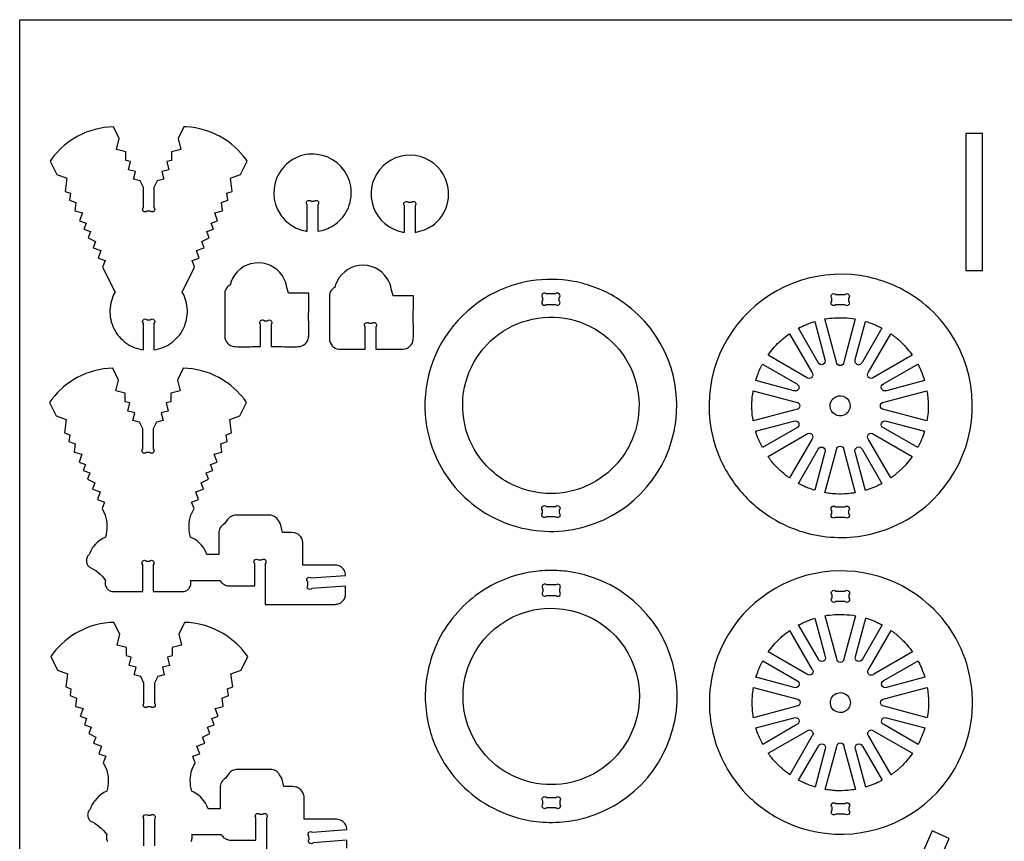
# Model space of a CAD drawing. Extents: x -56 to 89, y -25 to 54.
# Tile 2 of 5: x -56 to -9, y 15 to 54. Entities that reach past the tile are written whole.
import ezdxf

# ---------------------------------------------------------------- set-up
doc = ezdxf.new("R2010")
doc.units = 0
doc.header["$MEASUREMENT"] = 0
doc.layers.get('0').update_dxf_attribs({"linetype": 'CONTINUOUS'})
doc.layers.add('SECTIONCUTEDGES', color=18, linetype='CONTINUOUS')

msp = doc.modelspace()

# ---------------------------------------------------------------- linework, layer by layer
msp.add_lwpolyline([(88.794, 53.577), (88.794, -25.029), (-56.222, -25.029), (-56.222, 53.577)], close=True)
at = {"layer": 'SECTIONCUTEDGES'}
for points in [[(-51.64, 38.728), (-51.575, 38.635), (-51.505, 38.548), (-51.431, 38.465), (-51.351, 38.386), (-51.267, 38.313), (-51.179, 38.246), (-51.087, 38.183), (-50.991, 38.127), (-50.892, 38.076), (-50.789, 38.031), (-50.684, 37.992), (-50.576, 37.96), (-50.465, 37.934), (-50.353, 37.915), (-50.353, 39.168, -1), (-50.176, 39.344), (-50.03, 39.344, -1), (-49.853, 39.168), (-49.853, 37.915), (-49.74, 37.934), (-49.63, 37.96), (-49.522, 37.992), (-49.417, 38.031), (-49.314, 38.076), (-49.215, 38.127), (-49.119, 38.183), (-49.027, 38.246), (-48.939, 38.313), (-48.855, 38.386), (-48.775, 38.465), (-48.7, 38.548), (-48.63, 38.635), (-48.566, 38.728), (-48.506, 38.824), (-48.453, 38.925), (-48.406, 39.029), (-48.365, 39.135), (-48.332, 39.243), (-48.305, 39.352), (-48.285, 39.462), (-48.271, 39.572), (-48.265, 39.684), (-48.265, 39.795), (-48.272, 39.906), (-48.285, 40.016), (-48.306, 40.126), (-48.333, 40.235), (-48.366, 40.342), (-48.407, 40.447), (-48.454, 40.55), (-48.507, 40.651), (-47.919, 41.839), (-48.034, 42.148), (-47.707, 42.269), (-47.838, 42.623), (-47.463, 42.762), (-47.573, 43.06), (-47.232, 43.228), (-47.343, 43.526), (-47.026, 43.644), (-47.133, 43.93), (-46.829, 44.043), (-46.969, 44.42), (-46.596, 44.514), (-46.65, 44.908), (-46.345, 45.022), (-46.389, 45.342), (-46.141, 45.434), (-46.226, 46.053), (-45.746, 46.232), (-45.429, 46.872), (-45.487, 46.954), (-45.61, 47.113), (-45.74, 47.265), (-45.878, 47.41), (-46.024, 47.547), (-46.177, 47.676), (-46.337, 47.797), (-46.503, 47.91), (-46.589, 47.963), (-46.747, 48.053), (-46.844, 48.103), (-47.044, 48.196), (-47.248, 48.276), (-47.456, 48.344), (-47.667, 48.4), (-47.882, 48.444), (-48.099, 48.475), (-48.318, 48.493), (-48.428, 48.497), (-48.707, 47.934), (-48.575, 47.417), (-49.018, 47.305), (-49.018, 46.905), (-49.244, 46.848), (-49.144, 46.456), (-49.48, 46.37), (-49.389, 46.01), (-49.697, 45.932), (-49.853, 45.617), (-49.853, 44.67, -1), (-50.03, 44.493), (-50.176, 44.493, -1), (-50.353, 44.67), (-50.353, 45.617), (-50.509, 45.932), (-50.817, 46.01), (-50.725, 46.37), (-51.061, 46.456), (-50.962, 46.848), (-51.188, 46.905), (-51.188, 47.305), (-51.63, 47.417), (-51.499, 47.934), (-51.778, 48.497), (-51.997, 48.485), (-52.215, 48.461), (-52.431, 48.423), (-52.644, 48.374), (-52.854, 48.312), (-53.06, 48.237), (-53.262, 48.151), (-53.459, 48.053), (-53.617, 47.963), (-53.786, 47.855), (-53.949, 47.738), (-54.106, 47.613), (-54.255, 47.48), (-54.327, 47.41), (-54.465, 47.265), (-54.596, 47.113), (-54.718, 46.954), (-54.776, 46.872), (-54.46, 46.232), (-53.98, 46.053), (-54.065, 45.434), (-53.817, 45.342), (-53.861, 45.022), (-53.556, 44.908), (-53.61, 44.514), (-53.237, 44.42), (-53.377, 44.043), (-53.073, 43.93), (-53.179, 43.644), (-52.863, 43.526), (-52.974, 43.228), (-52.632, 43.06), (-52.743, 42.762), (-52.368, 42.623), (-52.499, 42.269), (-52.172, 42.148), (-52.286, 41.839), (-51.698, 40.651), (-51.752, 40.55), (-51.799, 40.447), (-51.839, 40.342), (-51.873, 40.235), (-51.9, 40.126), (-51.92, 40.016), (-51.934, 39.906), (-51.941, 39.795), (-51.941, 39.684), (-51.934, 39.572), (-51.921, 39.462), (-51.901, 39.352), (-51.874, 39.243), (-51.84, 39.135), (-51.8, 39.029), (-51.753, 38.925), (-51.699, 38.824)], [(-42.575, 43.542), (-42.575, 44.795, 0.08601), (-42.585, 44.812, -0.186349), (-42.611, 44.886, -0.284949), (-42.539, 44.996, -0.285005), (-42.408, 44.98, -0.066648), (-42.403, 44.976, 0.145329), (-42.398, 44.972), (-42.251, 44.972, 0.08601), (-42.234, 44.982, -0.186349), (-42.16, 45.008, -0.284949), (-42.05, 44.935, -0.285005), (-42.066, 44.805, -0.066648), (-42.071, 44.8, 0.145329), (-42.075, 44.795), (-42.075, 43.542, 0.047597), (-41.678, 43.646, 0.100184), (-41.072, 44.018, 0.639695), (-42.114, 47.19, 0.640021), (-43.851, 44.339, 0.099512), (-43.335, 43.828, 0.09979), (-42.664, 43.557, 0.009062), (-42.619, 43.549, -0.003021)], [(-37.458, 43.489, 0.053281), (-37.015, 43.611, 0.059622), (-36.653, 43.805, 0.171891), (-35.94, 44.807, 0.17205), (-36.017, 46.033, 0.566523), (-39.144, 46.463, 0.566801), (-38.047, 43.504, 0.009062), (-38.003, 43.496, -0.003021), (-37.958, 43.489), (-37.958, 44.742, 0.08601), (-37.969, 44.759, -0.186349), (-37.995, 44.833, -0.284949), (-37.922, 44.943, -0.285005), (-37.791, 44.927, -0.066648), (-37.787, 44.923, 0.145329), (-37.782, 44.919), (-37.635, 44.919, 0.08601), (-37.618, 44.929, -0.186349), (-37.544, 44.955, -0.284949), (-37.434, 44.883, -0.285005), (-37.45, 44.752, -0.066648), (-37.454, 44.747, 0.145329), (-37.458, 44.742)], [(-44.79, 38.068), (-44.79, 39.122, 0.08601), (-44.8, 39.139, -0.186349), (-44.827, 39.213, -0.284949), (-44.754, 39.324, -0.285005), (-44.623, 39.308, -0.066648), (-44.618, 39.303, 0.145329), (-44.613, 39.299), (-44.467, 39.299, 0.08601), (-44.45, 39.309, -0.186349), (-44.375, 39.335, -0.284949), (-44.265, 39.263, -0.285005), (-44.281, 39.132, -0.066648), (-44.286, 39.127, 0.145329), (-44.29, 39.122), (-44.29, 38.068, -0.001261), (-43.264, 38.065, 0.007568), (-43.007, 38.068, 0.17911), (-42.67, 38.202, 0.186027), (-42.512, 38.515, 0.012625), (-42.51, 38.532, 0.006307), (-42.509, 38.566, 0.00914), (-42.506, 38.974, -0.008036), (-42.499, 40.605), (-43.469, 40.605, 0.002778), (-43.583, 41.045, 0.080686), (-43.753, 41.426, 0.286261), (-45.071, 42.035, 0.286452), (-46.197, 41.119, 0.036637), (-46.22, 41.028, -0.114416), (-46.23, 41.007, -0.116624), (-46.253, 40.987, 0.081245), (-46.35, 40.917, 0.097719), (-46.451, 40.763, 0.089338), (-46.493, 40.567), (-46.493, 38.566, 0.17911), (-46.359, 38.229, 0.186027), (-46.046, 38.07, 0.012625), (-46.029, 38.069, 0.006307), (-45.995, 38.068, 0.008514), (-45.573, 38.064, -0.002207)], [(-39.824, 37.949), (-39.824, 39.003, 0.08601), (-39.834, 39.02, -0.186349), (-39.861, 39.095, -0.284949), (-39.788, 39.205, -0.285005), (-39.657, 39.189, -0.066648), (-39.652, 39.184, 0.145329), (-39.647, 39.18), (-39.501, 39.18, 0.08601), (-39.484, 39.19, -0.186349), (-39.409, 39.216, -0.284949), (-39.299, 39.144, -0.285005), (-39.315, 39.013, -0.066648), (-39.32, 39.008, 0.145329), (-39.324, 39.003), (-39.324, 37.949, -0.001261), (-38.298, 37.946, 0.007568), (-38.041, 37.949, 0.17911), (-37.704, 38.083, 0.186027), (-37.546, 38.396, 0.012625), (-37.544, 38.413, 0.006307), (-37.543, 38.447, 0.00914), (-37.54, 38.855, -0.008036), (-37.533, 40.486), (-38.503, 40.486, 0.002778), (-38.617, 40.926, 0.080686), (-38.788, 41.308, 0.286261), (-40.106, 41.916, 0.286452), (-41.231, 41, 0.036637), (-41.255, 40.909, -0.114416), (-41.264, 40.888, -0.116624), (-41.287, 40.869, 0.081245), (-41.384, 40.798, 0.097719), (-41.485, 40.645, 0.089338), (-41.527, 40.448), (-41.527, 38.447, 0.17911), (-41.393, 38.11, 0.186027), (-41.08, 37.951, 0.012625), (-41.063, 37.95, 0.006307), (-41.029, 37.949, 0.008514), (-40.607, 37.945, -0.002207)], [(-35.698, 31.565, 0.149338), (-32.819, 29.583, 0.149353), (-29.324, 29.548, 0.296651), (-25.092, 34.497, 0.29625), (-27.9, 40.38, 0.092281), (-29.941, 41.161, 0.172556), (-33.891, 40.522, 0.220869), (-36.876, 36.46, 0.221131)], [(-20.519, 29.931, 0.063566), (-19.039, 29.276, 0.120276), (-16.08, 29.127, 0.147825), (-12.888, 30.801, 0.278823), (-11.283, 37.067, 0.15407), (-13.402, 40.172, 0.113627), (-15.931, 41.363, 0.268788), (-21.9, 39.441, 0.26905), (-23.197, 33.311, 0.085445), (-22.215, 31.461, 0.083649), (-20.644, 30.009, 0.004404), (-20.582, 29.97, 0.004421)], [(-31.236, 40.07), (-30.792, 40.07, 1), (-30.615, 40.246), (-30.615, 40.393, 1), (-30.792, 40.57), (-31.236, 40.57, 1), (-31.412, 40.393), (-31.412, 40.246, 1)], [(-17.507, 40.548), (-17.064, 40.548, -1), (-16.887, 40.371), (-16.887, 40.225, -1), (-17.064, 40.048), (-17.507, 40.048, -1), (-17.684, 40.225), (-17.684, 40.371, -1)], [(-27.088, 33.842, -0.131005), (-28.319, 32.087, -0.129677), (-30.277, 31.163, -0.079692), (-31.56, 31.132, -0.0771), (-32.831, 31.51, -0.064704), (-33.712, 32.077, -0.117883), (-34.872, 33.652, -0.529054), (-31.12, 39.465, -0.528938)], [(-18.494, 39.265), (-18.008, 37.453, -1), (-18.332, 37.319), (-19.27, 38.943, -0.012176), (-18.918, 39.11, -0.019565), (-18.693, 39.2, -0.009363), (-18.594, 39.233, 0.003121)], [(-16.571, 39.381), (-17.118, 37.338, -1), (-17.46, 37.338), (-18.007, 39.38, -0.057699), (-17.111, 39.436, -0.024823)], [(-15.306, 38.947), (-16.246, 37.319, -1), (-16.57, 37.453), (-16.084, 39.268, 0.006199), (-16.065, 39.263, -0.0186), (-16.046, 39.258), (-15.659, 39.116, -0.018388), (-15.482, 39.034, 0.006129)], [(-19.696, 38.681), (-18.638, 36.85, -1), (-18.88, 36.608), (-20.711, 37.665, -0.014778), (-20.465, 37.978, -0.028539), (-20.178, 38.285, -0.018438), (-20, 38.442, -0.011345)], [(-13.867, 37.666), (-15.698, 36.608, -1), (-15.94, 36.85), (-14.883, 38.681, 0.006303), (-14.752, 38.586, -0.01891), (-14.624, 38.489, -0.017187), (-14.471, 38.354, -0.012321), (-14.268, 38.153, -0.018926), (-14.102, 37.965, -0.012469)], [(-52.982, 27.683), (-52.956, 27.65), (-52.927, 27.621), (-52.812, 27.565), (-52.701, 27.502), (-52.595, 27.432), (-52.495, 27.354), (-52.4, 27.27), (-52.31, 27.18), (-52.227, 27.084), (-52.151, 26.981), (-52.161, 26.94), (-52.167, 26.897), (-52.169, 26.855), (-52.166, 26.813), (-52.16, 26.771), (-52.149, 26.73), (-52.134, 26.69), (-52.114, 26.652), (-52.091, 26.615), (-52.065, 26.582), (-52.036, 26.551), (-52.003, 26.524), (-51.969, 26.5), (-51.931, 26.48), (-51.892, 26.463), (-51.851, 26.45), (-50.383, 26.45), (-50.383, 27.719, -1), (-50.206, 27.896), (-50.06, 27.896, -1), (-49.883, 27.719), (-49.883, 26.45), (-48.414, 26.45), (-48.373, 26.463), (-48.334, 26.48), (-48.297, 26.5), (-48.262, 26.524), (-48.23, 26.551), (-48.2, 26.582), (-48.174, 26.615), (-48.151, 26.652), (-48.132, 26.69), (-48.117, 26.73), (-48.106, 26.771), (-48.099, 26.813), (-48.097, 26.855), (-48.098, 26.897), (-48.105, 26.94), (-48.115, 26.981), (-46.711, 26.98), (-46.686, 26.939), (-46.658, 26.901), (-46.626, 26.866), (-46.59, 26.833), (-46.552, 26.805), (-46.511, 26.78), (-46.467, 26.759), (-46.422, 26.742), (-46.374, 26.73), (-46.324, 26.722), (-46.273, 26.72), (-45.068, 26.72), (-45.068, 27.774, -1), (-44.892, 27.951), (-44.745, 27.951, -1), (-44.568, 27.774), (-44.568, 25.843), (-41.252, 25.843), (-41.202, 25.845), (-41.152, 25.853), (-41.104, 25.865), (-41.059, 25.882), (-41.015, 25.903), (-40.974, 25.928), (-40.936, 25.956), (-40.9, 25.989), (-40.868, 26.024), (-40.84, 26.062), (-40.815, 26.103), (-40.794, 26.147), (-40.777, 26.193), (-40.765, 26.24), (-40.757, 26.29), (-40.754, 26.341), (-40.754, 26.71), (-42.355, 26.593, -1), (-42.544, 26.756), (-42.555, 26.906, -1), (-42.391, 27.096), (-40.754, 27.215), (-40.758, 27.279), (-40.771, 27.342), (-40.791, 27.403), (-40.819, 27.46), (-40.854, 27.514), (-40.897, 27.562), (-40.945, 27.604), (-40.998, 27.64), (-41.055, 27.669), (-41.116, 27.689), (-41.179, 27.702), (-41.242, 27.706), (-42.787, 27.706), (-42.787, 28.75), (-42.79, 28.796), (-42.796, 28.842), (-42.806, 28.886), (-42.821, 28.929), (-42.839, 28.97), (-42.885, 29.046), (-42.944, 29.112), (-43.014, 29.167), (-43.052, 29.19), (-43.093, 29.209), (-43.136, 29.225), (-43.18, 29.236), (-43.336, 29.257), (-43.748, 29.257), (-43.848, 29.659), (-43.945, 29.824), (-43.982, 29.878), (-44.025, 29.927), (-44.073, 29.969), (-44.127, 30.004), (-44.184, 30.032), (-44.245, 30.053), (-44.309, 30.066), (-44.375, 30.07), (-45.954, 30.07), (-46.013, 30.067), (-46.071, 30.056), (-46.127, 30.039), (-46.18, 30.016), (-46.23, 29.987), (-46.276, 29.952), (-46.319, 29.912), (-46.356, 29.866), (-46.508, 29.659), (-46.579, 29.612), (-46.628, 29.569), (-46.67, 29.52), (-46.705, 29.467), (-46.734, 29.409), (-46.754, 29.348), (-46.767, 29.285), (-46.771, 29.219), (-46.771, 28.206), (-47.339, 28.206), (-47.396, 28.342), (-47.466, 28.471), (-47.506, 28.532), (-47.594, 28.647), (-47.693, 28.753), (-47.802, 28.849), (-47.921, 28.933), (-48.048, 29.005), (-48.115, 29.037), (-48.147, 29.166), (-48.159, 29.231), (-48.177, 29.361), (-48.182, 29.427), (-48.186, 29.559), (-48.179, 29.69), (-48.164, 29.821), (-48.138, 29.951), (-48.103, 30.079), (-47.949, 30.39), (-48.064, 30.698), (-47.737, 30.82), (-47.868, 31.174), (-47.493, 31.313), (-47.603, 31.61), (-47.262, 31.779), (-47.373, 32.077), (-47.056, 32.195), (-47.163, 32.481), (-46.859, 32.594), (-46.999, 32.97), (-46.626, 33.065), (-46.68, 33.459), (-46.375, 33.573), (-46.419, 33.892), (-46.171, 33.984), (-46.256, 34.604), (-45.776, 34.782), (-45.459, 35.423), (-45.577, 35.585), (-45.704, 35.741), (-45.77, 35.816), (-45.908, 35.961), (-46.054, 36.098), (-46.207, 36.227), (-46.367, 36.348), (-46.449, 36.406), (-46.619, 36.514), (-46.776, 36.603), (-46.973, 36.702), (-47.175, 36.788), (-47.381, 36.862), (-47.591, 36.924), (-47.804, 36.974), (-48.02, 37.011), (-48.238, 37.036), (-48.458, 37.048), (-48.737, 36.485), (-48.605, 35.968), (-49.048, 35.855), (-49.048, 35.456), (-49.274, 35.399), (-49.174, 35.006), (-49.51, 34.921), (-49.419, 34.561), (-49.727, 34.483), (-49.883, 34.168), (-49.883, 33.221, -1), (-50.06, 33.044), (-50.206, 33.044, -1), (-50.383, 33.221), (-50.383, 34.168), (-50.539, 34.483), (-50.847, 34.561), (-50.755, 34.921), (-51.091, 35.006), (-50.992, 35.399), (-51.218, 35.456), (-51.218, 35.855), (-51.66, 35.968), (-51.529, 36.485), (-51.808, 37.048), (-52.027, 37.036), (-52.245, 37.011), (-52.461, 36.974), (-52.674, 36.924), (-52.884, 36.862), (-53.09, 36.788), (-53.292, 36.702), (-53.489, 36.603), (-53.647, 36.514), (-53.816, 36.406), (-53.979, 36.289), (-54.136, 36.164), (-54.211, 36.098), (-54.357, 35.961), (-54.427, 35.889), (-54.562, 35.741), (-54.688, 35.585), (-54.806, 35.423), (-54.49, 34.782), (-54.01, 34.604), (-54.095, 33.984), (-53.847, 33.892), (-53.891, 33.573), (-53.585, 33.459), (-53.64, 33.065), (-53.267, 32.97), (-53.407, 32.594), (-53.103, 32.481), (-53.209, 32.195), (-52.893, 32.077), (-53.004, 31.779), (-52.662, 31.61), (-52.773, 31.313), (-52.398, 31.174), (-52.529, 30.82), (-52.202, 30.698), (-52.316, 30.39), (-52.162, 30.079), (-52.127, 29.951), (-52.102, 29.821), (-52.086, 29.69), (-52.08, 29.559), (-52.083, 29.427), (-52.096, 29.296), (-52.119, 29.166), (-52.151, 29.037), (-52.282, 28.971), (-52.406, 28.892), (-52.52, 28.802), (-52.624, 28.701), (-52.717, 28.59), (-52.76, 28.532), (-52.836, 28.407), (-52.9, 28.275), (-52.927, 28.206), (-52.956, 28.177), (-52.982, 28.145), (-53.005, 28.111), (-53.023, 28.074), (-53.038, 28.036), (-53.049, 27.996), (-53.055, 27.955), (-53.057, 27.914), (-53.055, 27.872), (-53.049, 27.831), (-53.038, 27.792), (-53.023, 27.753), (-53.005, 27.717)], [(-20.974, 37.24), (-19.349, 36.302, -1), (-19.483, 35.978), (-21.295, 36.463, -0.012918), (-21.183, 36.786, -0.018758), (-21.092, 37.003, -0.010898), (-21.034, 37.122, 0.003632)], [(-13.283, 36.464), (-15.095, 35.978, -1), (-15.229, 36.302), (-13.605, 37.24, -0.026072), (-13.444, 36.903, -0.02074)], [(-21.411, 35.977), (-19.368, 35.43, -1), (-19.368, 35.088), (-21.41, 34.541, 0.006429), (-21.435, 34.688, -0.01929), (-21.456, 34.836), (-21.477, 35.259), (-21.456, 35.682, -0.018896), (-21.435, 35.829, 0.006298)], [(-17.107, 34.819, -0.520017), (-17.764, 35.237, -0.519794), (-17.148, 35.713, -0.315968), (-16.814, 35.281, -0.315775)], [(-13.167, 34.541), (-15.21, 35.088, -1), (-15.21, 35.43), (-13.168, 35.977, -0.005477), (-13.129, 35.666, -0.027167), (-13.106, 35.282, -0.022163), (-13.118, 34.959, -0.016966)], [(-21.298, 34.053), (-19.483, 34.54, -1), (-19.349, 34.216), (-20.973, 33.278, -0.020623), (-21.214, 33.809, -0.019978), (-21.288, 34.016, -0.019766), (-21.293, 34.035, 0.006588)], [(-13.604, 33.278), (-15.229, 34.216, -1), (-15.095, 34.54), (-13.283, 34.054, -0.023422), (-13.424, 33.664, -0.022807)], [(-20.711, 32.852), (-18.88, 33.909, -1), (-18.638, 33.668), (-19.695, 31.837, -0.024397), (-20.121, 32.183, -0.042082), (-20.549, 32.636, -0.010889), (-20.631, 32.743, 0.00363)], [(-14.882, 31.837), (-15.94, 33.668, -1), (-15.698, 33.91), (-13.867, 32.853, -0.014529), (-14.138, 32.506, -0.022653), (-14.328, 32.298), (-14.624, 32.029, -0.018394), (-14.752, 31.931, 0.006131)], [(-19.27, 31.574), (-18.332, 33.199, -1), (-18.008, 33.064), (-18.493, 31.253, -0.012234), (-18.806, 31.361, -0.017991), (-19.014, 31.448, -0.010478), (-19.142, 31.51, 0.003492)], [(-18.007, 31.137), (-17.46, 33.18, -1), (-17.118, 33.18), (-16.571, 31.138, -0.013089), (-16.937, 31.093, -0.036535), (-17.497, 31.08, -0.015577), (-17.723, 31.098, -0.012352)], [(-16.083, 31.25), (-16.57, 33.065, -1), (-16.246, 33.199), (-15.306, 31.572, 0.006248), (-15.482, 31.484, -0.018746), (-15.659, 31.401), (-16.046, 31.26, -0.018599), (-16.065, 31.255, 0.006199)], [(-30.792, 29.992), (-31.236, 29.992, -1), (-31.412, 30.168), (-31.412, 30.315, -1), (-31.236, 30.492), (-30.792, 30.492, -1), (-30.615, 30.315), (-30.615, 30.168, -1)], [(-17.507, 30.47), (-17.064, 30.47, -1), (-16.887, 30.293), (-16.887, 30.147, -1), (-17.064, 29.97), (-17.507, 29.97, -1), (-17.684, 30.147), (-17.684, 30.293, -1)], [(-35.765, 17.871, 0.082498), (-34.349, 16.53, 0.081429), (-32.553, 15.705, 0.051999), (-31.402, 15.513, 0.048718), (-30.157, 15.559, 0.045642), (-29.149, 15.79, 0.081866), (-27.417, 16.691, 0.306737), (-25.228, 23.034, 0.307202), (-30.303, 27.412, 0.018046), (-30.713, 27.444, 0.016111), (-31.174, 27.45, 0.042286), (-32.094, 27.352, 0.052805), (-33.364, 26.966, 0.063258), (-34.601, 26.245, 0.060023), (-35.679, 25.192, 0.070022), (-36.497, 23.82, 0.067248), (-36.929, 22.215, 0.053404), (-36.956, 21.002, 0.050725), (-36.72, 19.747, 0.04601), (-36.337, 18.784, 0.044299)], [(-21.757, 16.862, 0.086412), (-20.028, 15.591, 0.086691), (-17.977, 14.982, 0.274319), (-12.153, 17.581, 0.379188), (-13.057, 25.812, 0.257222), (-18.92, 27.204, 0.257249), (-23.229, 22.991, 0.132982), (-23.323, 19.728, 0.132968)], [(-31.217, 26.265), (-30.773, 26.265, 1), (-30.597, 26.442), (-30.597, 26.588, 1), (-30.773, 26.765), (-31.217, 26.765, 1), (-31.393, 26.588), (-31.393, 26.442, 1)], [(-17.495, 26.472), (-17.052, 26.472, -1), (-16.875, 26.295), (-16.875, 26.149, -1), (-17.052, 25.972), (-17.495, 25.972, -1), (-17.672, 26.149), (-17.672, 26.295, -1)], [(-26.815, 21.476, -0.481507), (-31.931, 17.396, -0.481693), (-34.769, 23.29, -0.349808), (-30.068, 25.554, -0.349977)], [(-16.559, 25.305), (-17.106, 23.262, -1), (-17.448, 23.262), (-17.995, 25.304, -0.057699), (-17.099, 25.36, -0.024823)], [(-18.482, 25.189), (-17.996, 23.377, -1), (-18.32, 23.243), (-19.258, 24.867, -0.012176), (-18.906, 25.034, -0.019565), (-18.681, 25.124, -0.009363), (-18.582, 25.157, 0.003121)], [(-15.294, 24.871), (-16.234, 23.243, -1), (-16.558, 23.377), (-16.072, 25.192, 0.006199), (-16.053, 25.187, -0.0186), (-16.034, 25.182), (-15.646, 25.041, -0.018388), (-15.469, 24.958, 0.006129)], [(-19.684, 24.605), (-18.626, 22.774, -1), (-18.868, 22.532), (-20.698, 23.589, -0.014778), (-20.452, 23.903, -0.028539), (-20.166, 24.209, -0.018438), (-19.988, 24.367, -0.011345)], [(-13.855, 23.59), (-15.686, 22.532, -1), (-15.927, 22.774), (-14.87, 24.605, 0.006303), (-14.74, 24.511, -0.01891), (-14.612, 24.413, -0.017187), (-14.458, 24.278, -0.012321), (-14.256, 24.077, -0.018926), (-14.089, 23.89, -0.012469)], [(-20.962, 23.164), (-19.337, 22.226, -1), (-19.471, 21.902), (-21.282, 22.387, -0.012918), (-21.171, 22.71, -0.018758), (-21.08, 22.927, -0.010898), (-21.022, 23.046, 0.003632)], [(-13.27, 22.388), (-15.082, 21.902, -1), (-15.217, 22.226), (-13.593, 23.164, -0.026072), (-13.432, 22.828, -0.02074)], [(-21.398, 21.901), (-19.356, 21.354, -1), (-19.356, 21.012), (-21.398, 20.465, 0.006429), (-21.422, 20.612, -0.01929), (-21.443, 20.76), (-21.465, 21.183), (-21.443, 21.606, -0.018896), (-21.423, 21.754, 0.006298)], [(-17.75, 21.134, -0.704491), (-16.942, 21.517, -0.705318), (-17.325, 20.71, -0.172802), (-17.614, 20.847, -0.173371)], [(-13.155, 20.465), (-15.198, 21.012, -1), (-15.198, 21.354), (-13.156, 21.901, -0.035509), (-13.096, 21.242, -0.037792), (-13.131, 20.622, -0.007975), (-13.143, 20.544, 0.002658)], [(-21.286, 19.978), (-19.471, 20.464, -1), (-19.337, 20.14), (-20.961, 19.202, -0.020623), (-21.202, 19.733, -0.019978), (-21.276, 19.94, -0.019766), (-21.281, 19.959, 0.006588)], [(-13.592, 19.202), (-15.216, 20.14, -1), (-15.082, 20.464), (-13.271, 19.979, -0.023422), (-13.411, 19.588, -0.022807)], [(-20.699, 18.776), (-18.868, 19.834, -1), (-18.626, 19.592), (-19.683, 17.761, -0.019294), (-20.031, 18.038, -0.045903), (-20.537, 18.56, -0.008546), (-20.613, 18.658, -0.007227)], [(-14.87, 17.761), (-15.927, 19.592, -1), (-15.686, 19.834), (-13.855, 18.777, -0.014529), (-14.126, 18.431, -0.022653), (-14.316, 18.222), (-14.612, 17.953, -0.018394), (-14.74, 17.855, 0.006131)], [(-19.258, 17.498), (-18.32, 19.123, -1), (-17.996, 18.989), (-18.481, 17.177, -0.012234), (-18.794, 17.285, -0.017991), (-19.001, 17.372, -0.010478), (-19.13, 17.434, 0.003492)], [(-17.995, 17.061), (-17.447, 19.104, -1), (-17.106, 19.104), (-16.559, 17.062, -0.013089), (-16.924, 17.017, -0.036535), (-17.485, 17.004, -0.015577), (-17.711, 17.022, -0.012352)], [(-16.071, 17.174), (-16.557, 18.989, -1), (-16.234, 19.123), (-15.294, 17.496, 0.006248), (-15.469, 17.409, -0.018746), (-15.646, 17.326), (-16.034, 17.184, -0.018599), (-16.052, 17.179, 0.006199)], [(-31.217, 16.687), (-30.773, 16.687, -1), (-30.597, 16.51), (-30.597, 16.364, -1), (-30.773, 16.187), (-31.217, 16.187, -1), (-31.393, 16.364), (-31.393, 16.51, -1)], [(-17.672, 16.071), (-17.672, 16.217, -1), (-17.495, 16.394), (-17.052, 16.394, -1), (-16.875, 16.217), (-16.875, 16.071, -1), (-17.052, 15.894), (-17.495, 15.894, -1)]]:
    msp.add_lwpolyline(points, format="xyb", close=True, dxfattribs=at)
msp.add_lwpolyline([(-11.322, 41.677), (-10.526, 41.677), (-10.526, 48.177), (-11.322, 48.177)], close=True, dxfattribs=at)
for points in [[(-40.695, 14.28), (-40.695, 14.649), (-42.295, 14.532, -1), (-42.485, 14.695), (-42.496, 14.846, -1), (-42.332, 15.035), (-40.695, 15.155), (-40.699, 15.219), (-40.711, 15.282), (-40.732, 15.342), (-40.76, 15.4), (-40.795, 15.453), (-40.837, 15.501), (-40.885, 15.544), (-40.939, 15.58), (-40.996, 15.608), (-41.057, 15.629), (-41.119, 15.641), (-41.183, 15.645), (-42.728, 15.645), (-42.728, 16.689), (-42.73, 16.736), (-42.737, 16.781), (-42.747, 16.826), (-42.762, 16.868), (-42.78, 16.909), (-42.826, 16.985), (-42.885, 17.051), (-42.955, 17.106), (-42.993, 17.129), (-43.034, 17.148), (-43.077, 17.164), (-43.121, 17.176), (-43.277, 17.197), (-43.689, 17.197), (-43.789, 17.598), (-43.886, 17.763), (-43.922, 17.818), (-43.966, 17.866), (-44.014, 17.908), (-44.068, 17.944), (-44.125, 17.972), (-44.186, 17.993), (-44.25, 18.005), (-44.315, 18.01), (-45.895, 18.01), (-45.954, 18.006), (-46.012, 17.996), (-46.067, 17.979), (-46.121, 17.956), (-46.171, 17.927), (-46.217, 17.892), (-46.259, 17.851), (-46.297, 17.806), (-46.449, 17.598), (-46.52, 17.551), (-46.569, 17.508), (-46.611, 17.46), (-46.646, 17.406), (-46.675, 17.349), (-46.695, 17.288), (-46.708, 17.224), (-46.712, 17.158), (-46.712, 16.146), (-47.28, 16.146), (-47.337, 16.282), (-47.407, 16.41), (-47.489, 16.53), (-47.582, 16.641), (-47.633, 16.692), (-47.743, 16.788), (-47.861, 16.872), (-47.989, 16.945), (-48.056, 16.976), (-48.088, 17.105), (-48.11, 17.235), (-48.123, 17.366), (-48.126, 17.498), (-48.12, 17.63), (-48.104, 17.76), (-48.079, 17.89), (-48.044, 18.018), (-47.89, 18.329), (-48.005, 18.638), (-47.677, 18.759), (-47.809, 19.113), (-47.433, 19.252), (-47.544, 19.55), (-47.203, 19.719), (-47.314, 20.017), (-46.997, 20.134), (-47.104, 20.421), (-46.8, 20.534), (-46.939, 20.91), (-46.567, 21.004), (-46.621, 21.399), (-46.315, 21.512), (-46.359, 21.832), (-46.112, 21.924), (-46.197, 22.544), (-45.717, 22.722), (-45.4, 23.362), (-45.518, 23.525), (-45.645, 23.68), (-45.779, 23.829), (-45.921, 23.97), (-46.071, 24.103), (-46.227, 24.228), (-46.39, 24.345), (-46.559, 24.453), (-46.717, 24.543), (-46.815, 24.593), (-47.014, 24.686), (-47.218, 24.766), (-47.427, 24.834), (-47.638, 24.89), (-47.853, 24.934), (-48.07, 24.965), (-48.179, 24.975), (-48.399, 24.987), (-48.677, 24.424), (-48.546, 23.907), (-48.989, 23.795), (-48.989, 23.396), (-49.215, 23.338), (-49.115, 22.946), (-49.451, 22.861), (-49.36, 22.501), (-49.668, 22.422), (-49.824, 22.108), (-49.824, 21.16, -1), (-50, 20.983), (-50.147, 20.983, -1), (-50.324, 21.16), (-50.324, 22.108), (-50.479, 22.422), (-50.788, 22.501), (-50.696, 22.861), (-51.032, 22.946), (-50.932, 23.338), (-51.158, 23.396), (-51.158, 23.795), (-51.601, 23.907), (-51.47, 24.424), (-51.748, 24.987), (-51.968, 24.975), (-52.186, 24.951), (-52.402, 24.914), (-52.615, 24.864), (-52.825, 24.802), (-53.031, 24.727), (-53.233, 24.641), (-53.43, 24.543), (-53.588, 24.453), (-53.757, 24.345), (-53.92, 24.228), (-54.077, 24.103), (-54.226, 23.97), (-54.368, 23.829), (-54.502, 23.68), (-54.629, 23.525), (-54.747, 23.362), (-54.43, 22.722), (-53.95, 22.544), (-54.035, 21.924), (-53.788, 21.832), (-53.832, 21.512), (-53.526, 21.399), (-53.58, 21.004), (-53.208, 20.91), (-53.348, 20.534), (-53.044, 20.421), (-53.15, 20.134), (-52.834, 20.017), (-52.944, 19.719), (-52.603, 19.55), (-52.714, 19.252), (-52.338, 19.113), (-52.47, 18.759), (-52.142, 18.638), (-52.257, 18.329), (-52.103, 18.018), (-52.068, 17.89), (-52.043, 17.76), (-52.027, 17.63), (-52.021, 17.498), (-52.024, 17.366), (-52.037, 17.235), (-52.059, 17.105), (-52.091, 16.976), (-52.223, 16.91), (-52.346, 16.832), (-52.46, 16.742), (-52.565, 16.641), (-52.658, 16.53), (-52.701, 16.471), (-52.777, 16.347), (-52.841, 16.215), (-52.867, 16.146), (-52.897, 16.117), (-52.923, 16.084), (-52.945, 16.05), (-52.964, 16.014), (-52.979, 15.975), (-52.99, 15.936), (-52.996, 15.895), (-52.998, 15.853), (-52.996, 15.812), (-52.99, 15.771), (-52.979, 15.731), (-52.964, 15.693), (-52.945, 15.656), (-52.923, 15.622), (-52.897, 15.59), (-52.867, 15.561), (-52.752, 15.505), (-52.642, 15.442), (-52.536, 15.371), (-52.436, 15.294), (-52.34, 15.21), (-52.251, 15.119), (-52.168, 15.023), (-52.091, 14.921), (-52.102, 14.879), (-52.108, 14.837), (-52.11, 14.794), (-52.107, 14.752), (-52.1, 14.71), (-52.089, 14.669), (-52.074, 14.63), (-52.055, 14.591)], [(-48.092, 14.591), (-48.073, 14.63), (-48.058, 14.669), (-48.047, 14.71), (-48.04, 14.752), (-48.038, 14.794), (-48.039, 14.837), (-48.045, 14.879), (-48.056, 14.921), (-46.652, 14.92), (-46.627, 14.879), (-46.599, 14.84), (-46.566, 14.805), (-46.531, 14.773), (-46.493, 14.744), (-46.452, 14.719), (-46.408, 14.698), (-46.362, 14.681), (-46.315, 14.669), (-46.265, 14.662), (-46.214, 14.659), (-45.009, 14.659), (-45.009, 15.713, -1), (-44.832, 15.89), (-44.686, 15.89, -1), (-44.509, 15.713), (-44.509, 13.782)], [(-50.324, 14.39), (-50.324, 15.658, -1), (-50.147, 15.835), (-50, 15.835, -1), (-49.824, 15.658), (-49.824, 14.39)], [(-14.126, 10.153), (-12.12, 14.74), (-12.924, 15.092), (-15.003, 10.359, -0.002171)]]:
    msp.add_lwpolyline(points, format="xyb", dxfattribs=at)

doc.saveas('drawing.dxf')
